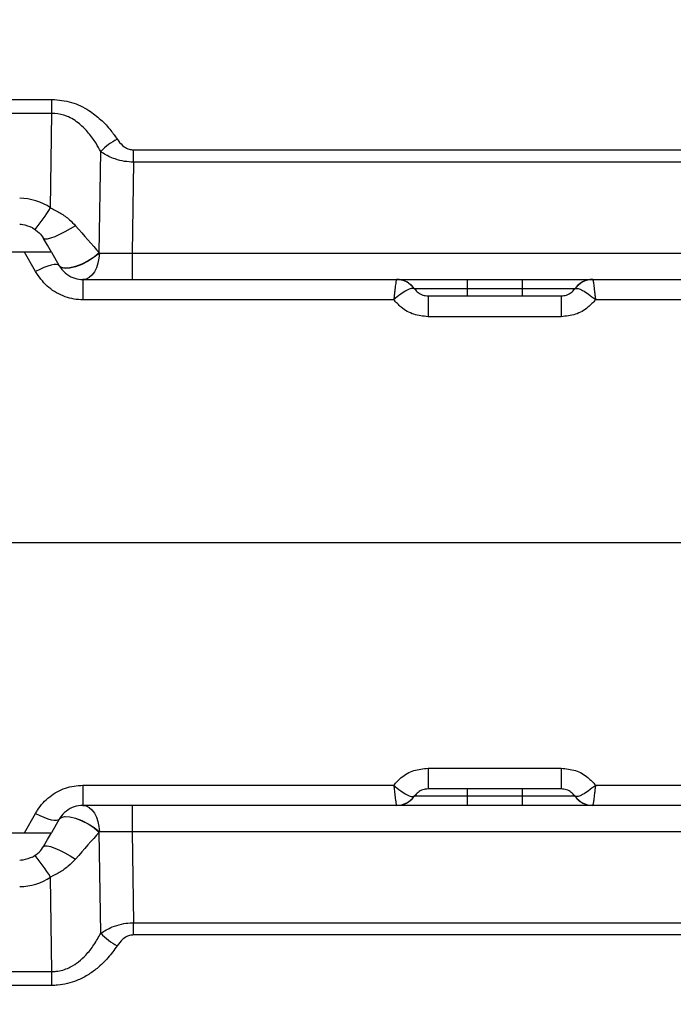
# Model space of a CAD drawing. Extents: x 0 to 16820, y 0 to 11880.
# Tile 40 of 77: x 8110 to 8229, y 6424 to 6603. Entities that reach past the tile are written whole.
import ezdxf

# ---------------------------------------------------------------- set-up
doc = ezdxf.new("R2010")
doc.units = 0
doc.header["$LTSCALE"] = 20
doc.layers.get('0').update_dxf_attribs({"linetype": 'CONTINUOUS'})
doc.styles.add('SLDTEXTSTYLE0', font='TXT', dxfattribs={"width": 0.605})
doc.dimstyles.new('SLDDIMSTYLE0', dxfattribs={"dimtxt": 100, "dimasz": 100, "dimexe": 0, "dimexo": 0.0625, "dimgap": 25, "dimtad": 1, "dimdec": 1, "dimrnd": 1e-09, "dimzin": 12, "dimtxsty": 'SLDTEXTSTYLE0', "dimsah": 1, "dimcen": 0, "dimazin": 3, "dimtfac": 1, "dimtofl": 0, "dimtmove": 0, "dimatfit": 3, "dimtolj": 1, "dimtzin": 12})
doc.dimstyles.new('SLDDIMSTYLE1', dxfattribs={"dimtxt": 100, "dimasz": 100, "dimexe": 0, "dimexo": 0.0625, "dimgap": 25, "dimtad": 1, "dimdec": 4, "dimlfac": 20, "dimzin": 12, "dimtxsty": 'SLDTEXTSTYLE0', "dimsah": 1, "dimcen": 0.09, "dimazin": 3, "dimtfac": 1, "dimtofl": 0, "dimtmove": 0, "dimatfit": 3, "dimtolj": 1, "dimtzin": 12})

# ---------------------------------------------------------------- blocks, each defined once
blk = doc.blocks.new('_D')
at = {"color": 7, "linetype": 'CONTINUOUS'}
blk.add_line((10599.79, 8574.46), (7791.16, 6507.87), dxfattribs=at)
blk.add_solid([(10599.79, 8574.46), (10510.36, 8527.27), (10528.14, 8503.11)], dxfattribs=at)
at = {"color": 7, "linetype": 'CONTINUOUS', "insert": (8954.78, 7524), "char_height": 100, "attachment_point": 1, "rotation": 36.3456, "style": 'SLDTEXTSTYLE0'}
blk.add_mtext('R3487', dxfattribs=at)
blk = doc.blocks.new('_D_1')
at = {"color": 7, "linetype": 'CONTINUOUS'}
for q in [(9232.57, 8882.9), (7791.16, 6507.87)]:
    blk.add_line((8490.54, 7660.25), q, dxfattribs=at)
blk.add_solid([(8490.54, 7660.25), (8555.25, 7737.96), (8529.6, 7753.52)], dxfattribs=at)
at = {"color": 7, "linetype": 'CONTINUOUS', "insert": (8912.41, 8603.77), "char_height": 100, "attachment_point": 1, "rotation": 58.7465, "style": 'SLDTEXTSTYLE0'}
blk.add_mtext('R1348', dxfattribs=at)
blk = doc.blocks.new('_D_2')
at = {"color": 7, "linetype": 'CONTINUOUS'}
for p, q in [((4317.75, 7120.33), (3817.21, 7208.59)), ((7831.16, 6507.87), (11826.43, 6507.87))]:
    blk.add_line(p, q, dxfattribs=at)
blk.add_arc((7791.16, 6507.87), 4005.26, 0, 170, dxfattribs=at)
for points in [[(3846.75, 7203.38), (3880.08, 7298.85), (3850.61, 7304.42)], [(11796.43, 6507.87), (11810.18, 6608.05), (11780.18, 6607.68)]]:
    blk.add_solid(points, dxfattribs=at)
at = {"color": 7, "linetype": 'CONTINUOUS', "insert": (8009.94, 10638.69), "char_height": 100, "attachment_point": 1, "rotation": 355, "style": 'SLDTEXTSTYLE0'}
blk.add_mtext('170°', dxfattribs=at)
blk = doc.blocks.new('_D_3')
at = {"color": 7, "linetype": 'CONTINUOUS'}
for p, q in [((7831.16, 6507.87), (11819.08, 6507.87)), ((4317.75, 5895.41), (3824.45, 5808.43))]:
    blk.add_line(p, q, dxfattribs=at)
blk.add_arc((7791.16, 6507.87), 3997.91, 190, 0, dxfattribs=at)
for points in [[(11789.08, 6507.87), (11772.83, 6408.07), (11802.82, 6407.69)], [(3853.99, 5813.64), (3857.85, 5712.6), (3887.32, 5718.17)]]:
    blk.add_solid(points, dxfattribs=at)
at = {"color": 7, "linetype": 'CONTINUOUS', "insert": (7986.83, 2641.21), "char_height": 100, "attachment_point": 1, "rotation": 5, "style": 'SLDTEXTSTYLE0'}
blk.add_mtext('170°', dxfattribs=at)

msp = doc.modelspace()

# ---------------------------------------------------------------- linework, layer by layer
at = {"color": 8, "linetype": 'CONTINUOUS'}
for p, q in [((8086.9353985, 6588.7429065), (8115.3940533, 6588.7429065)), ((8115.3940533, 6586.2036071), (8115.3940533, 6588.7429065)), ((8115.3940533, 6586.2036071), (8086.9353985, 6586.2036071)), ((8115.1445483, 6568.954835), (8115.3940533, 6586.2036071)), ((8124.0226601, 6560.7366434), (8124.2899572, 6579.2158714)), ((8130.2601968, 6579.5272759), (8262.0692526, 6579.5272759)), ((8130.2601968, 6577.2972277), (8130.2601968, 6579.5272759)), ((8130.2601968, 6577.2972277), (8130.0200795, 6560.6971404)), ((8262.0692526, 6577.2972277), (8130.2601968, 6577.2972277)), ((8112.3912309, 6557.3261811), (8110.4044591, 6560.8716367)), ((8130.0200795, 6560.6971404), (8130.0200795, 6555.8716378)), ((8130.0200795, 6560.6971404), (8262.3093699, 6560.6971404)), ((8121.0514878, 6555.8716378), (8121.0514878, 6552.1746672)), ((8191.1647295, 6555.8716378), (8191.1647295, 6554.1573523)), ((8201.1647199, 6555.8716378), (8201.1647199, 6554.1573523)), ((8181.5496658, 6554.1573523), (8181.456772, 6554.2332141)), ((8191.1647295, 6554.1573523), (8181.5496658, 6554.1573523)), ((8191.1647295, 6554.1573523), (8191.1647295, 6552.8716392)), ((8201.1647199, 6554.1573523), (8191.1647295, 6554.1573523)), ((8201.1647199, 6554.1573523), (8201.1647199, 6552.8716392)), ((8210.7797836, 6554.1573523), (8201.1647199, 6554.1573523)), ((8210.7797836, 6554.1573523), (8210.8726476, 6554.2332141)), ((8177.7666186, 6552.1746672), (8121.0514878, 6552.1746672)), ((8184.0116059, 6552.8716392), (8184.0116059, 6549.0837603)), ((8208.3178436, 6552.8716392), (8208.3178436, 6549.0837603)), ((8271.2779616, 6552.1746672), (8214.5628308, 6552.1746672)), ((8208.3178436, 6549.0837603), (8184.0116059, 6549.0837603)), ((8028.8915311, 6507.8716374), (8306.8509971, 6507.8716374)), ((8184.0116059, 6466.6595145), (8208.3178436, 6466.6595145)), ((8184.0116059, 6466.6595145), (8184.0116059, 6462.8716356)), ((8208.3178436, 6466.6595145), (8208.3178436, 6462.8716356)), ((8121.0514878, 6463.5686076), (8177.7666186, 6463.5686076)), ((8121.0514878, 6463.5686076), (8121.0514878, 6459.871637)), ((8214.5628308, 6463.5686076), (8271.2779616, 6463.5686076)), ((8191.1647295, 6462.8716356), (8191.1647295, 6461.5859224)), ((8201.1647199, 6462.8716356), (8201.1647199, 6461.5859224)), ((8181.456772, 6461.5100606), (8181.5496658, 6461.5859224)), ((8181.5496658, 6461.5859224), (8191.1647295, 6461.5859224)), ((8191.1647295, 6461.5859224), (8191.1647295, 6459.871637)), ((8191.1647295, 6461.5859224), (8201.1647199, 6461.5859224)), ((8201.1647199, 6461.5859224), (8210.7797836, 6461.5859224)), ((8201.1647199, 6461.5859224), (8201.1647199, 6459.871637)), ((8210.7797836, 6461.5859224), (8210.8726476, 6461.5100606)), ((8110.4044591, 6454.871638), (8112.3912309, 6458.4170936)), ((8130.0200795, 6459.871637), (8130.0200795, 6455.0461343)), ((8124.2899572, 6436.5274033), (8124.0226601, 6455.0066313)), ((8262.3093699, 6455.0461343), (8130.0200795, 6455.0461343)), ((8130.0200795, 6455.0461343), (8130.2601968, 6438.446047)), ((8115.3940533, 6429.5396677), (8115.1445483, 6446.7884398)), ((8130.2601968, 6438.446047), (8262.0692526, 6438.446047)), ((8130.2601968, 6436.2159989), (8130.2601968, 6438.446047)), ((8262.0692526, 6436.2159989), (8130.2601968, 6436.2159989)), ((8086.9353985, 6429.5396677), (8115.3940533, 6429.5396677)), ((8115.3940533, 6427.0003683), (8115.3940533, 6429.5396677)), ((8115.3940533, 6427.0003683), (8086.9353985, 6427.0003683))]:
    msp.add_line(p, q, dxfattribs=at)
at = {"color": 7, "linetype": 'CONTINUOUS'}
for p, q in [((8110.4044591, 6560.8716367), (8091.9249927, 6560.8716367)), ((8115.2779733, 6560.8716367), (8116.7213594, 6558.3716391)), ((8121.0514878, 6555.8716378), (8178.2590722, 6555.8716378)), ((8178.3156966, 6555.8716378), (8191.1647295, 6555.8716378)), ((8191.1647295, 6555.8716378), (8201.1647199, 6555.8716378)), ((8201.1647199, 6555.8716378), (8213.9793609, 6555.8716378)), ((8214.0703772, 6555.8716378), (8271.2779616, 6555.8716378)), ((8184.0116059, 6552.8716392), (8208.3178436, 6552.8716392)), ((8208.3178436, 6462.8716356), (8184.0116059, 6462.8716356)), ((8178.2590722, 6459.871637), (8121.0514878, 6459.871637)), ((8191.1647295, 6459.871637), (8178.3500885, 6459.871637)), ((8201.1647199, 6459.871637), (8191.1647295, 6459.871637)), ((8214.0137528, 6459.871637), (8201.1647199, 6459.871637)), ((8271.2779616, 6459.871637), (8214.0703772, 6459.871637)), ((8116.7213594, 6457.3716356), (8115.2779733, 6454.871638)), ((8091.9249927, 6454.871638), (8110.4044591, 6454.871638))]:
    msp.add_line(p, q, dxfattribs=at)
at = {"color": 8, "linetype": 'CONTINUOUS', "flags": 128}
for points in [[(8119.6981643, 6565.6833968), (8118.7388574, 6565.0955385), (8117.7499567, 6564.5476787), (8116.7824243, 6564.0680588), (8115.8861493, 6563.6813997), (8115.1072954, 6563.4076281), (8114.4860362, 6563.2608591), (8114.0543793, 6563.2486514), (8113.8345872, 6563.3716381)], [(8124.0226601, 6560.7366434), (8123.074231, 6559.9672853), (8121.9859098, 6559.2629074), (8120.8319341, 6558.6715697), (8119.6910416, 6558.2336171), (8118.641076, 6557.9789377), (8117.7537118, 6557.924906), (8117.0894478, 6558.0752066), (8116.693673, 6558.4195873)], [(8124.0408992, 6560.6885834), (8123.0917548, 6559.9208346), (8122.003672, 6559.2178425), (8120.8507394, 6558.6274921), (8119.7114562, 6558.1899865), (8118.6634575, 6557.9351282), (8117.7780901, 6557.8802696), (8117.1157037, 6558.0291546), (8116.7213594, 6558.3716391)], [(8124.0408992, 6560.6885834), (8123.9652013, 6559.7395844), (8123.7827216, 6558.8320887), (8123.5000764, 6557.9993746), (8123.1276368, 6557.271967), (8122.6791118, 6556.6765352), (8122.1708928, 6556.2349169), (8121.621636, 6555.9632986), (8121.0514878, 6555.8716378)], [(8116.7213594, 6558.3716391), (8116.5400718, 6558.5274382), (8116.2275349, 6558.5992171), (8115.7936429, 6558.5847034), (8115.2520751, 6558.4843552), (8114.6200274, 6558.3013504), (8113.9174675, 6558.0414778), (8113.166598, 6557.7129557), (8112.3912309, 6557.3261811)], [(8112.3912309, 6458.4170936), (8113.166598, 6458.0303191), (8113.9174675, 6457.7017969), (8114.6200274, 6457.4419244), (8115.2520751, 6457.2589195), (8115.7936429, 6457.1585714), (8116.2275349, 6457.1440576), (8116.5400718, 6457.2158365), (8116.7213594, 6457.3716356)], [(8121.0514878, 6459.871637), (8121.621636, 6459.7799762), (8122.1708928, 6459.5083578), (8122.6791118, 6459.0667396), (8123.1276368, 6458.4713078), (8123.5000764, 6457.7439002), (8123.7827216, 6456.911186), (8123.9652013, 6456.0036904), (8124.0408992, 6455.0546913)], [(8116.693673, 6457.3236874), (8117.0894478, 6457.6680681), (8117.7537118, 6457.8183687), (8118.641076, 6457.7643371), (8119.6910416, 6457.5096576), (8120.8319341, 6457.071705), (8121.9859098, 6456.4803674), (8123.074231, 6455.7759895), (8124.0226601, 6455.0066313)], [(8116.7213594, 6457.3716356), (8117.1157037, 6457.7141202), (8117.7780901, 6457.8630051), (8118.6634575, 6457.8081465), (8119.7114562, 6457.5532882), (8120.8507394, 6457.1157827), (8122.003672, 6456.5254322), (8123.0917548, 6455.8224401), (8124.0408992, 6455.0546913)], [(8113.8345872, 6452.3716367), (8114.0543793, 6452.4946234), (8114.4860362, 6452.4824156), (8115.1072954, 6452.3356466), (8115.8861493, 6452.061875), (8116.7824243, 6451.675216), (8117.7499567, 6451.195596), (8118.7388574, 6450.6477362), (8119.6981643, 6450.059878)]]:
    msp.add_lwpolyline(points, dxfattribs=at)
at = {"color": 7, "linetype": 'CONTINUOUS', "flags": 128}
for points in [[(8115.2779733, 6560.8716367), (8114.5601247, 6562.114971), (8113.8345872, 6563.3716381)], [(8113.8345872, 6452.3716367), (8114.5601247, 6453.6283037), (8115.2779733, 6454.871638)]]:
    msp.add_lwpolyline(points, dxfattribs=at)
at = {"color": 7, "linetype": 'CONTINUOUS'}
for centre, radius, start, end in [((7791.1647235, 6507.8716374), 3487, 190, 170), ((7791.1647235, 6507.8716374), 1348, 190, 170), ((8178.2670546, 6551.8716374), 4, 34.849904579, 90), ((8214.0623925, 6551.8716374), 4, 90, 145.150095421), ((8178.2670546, 6463.8716374), 4, 270, 325.150095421), ((8214.0623925, 6463.8716374), 4, 214.849904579, 270)]:
    msp.add_arc(centre, radius, start, end, dxfattribs=at)
at = {"color": 8, "linetype": 'CONTINUOUS'}
for centre, radius, start, end in [((8132.5222796, 6571.5347703), 11.2592383, 117.698083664, 136.983861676), ((8109.5044695, 6560.6971399), 10, 55.666570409, 90), ((8064.0258372, 6602.427403), 61.1026631, 322.227686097, 326.783192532), ((8178.2536751, 6551.9214285), 3.9502129, 35.819284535, 89.921717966), ((8214.0758124, 6551.921296), 3.9503455, 90.078831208, 144.179732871), ((8178.2536751, 6463.8218462), 3.9502129, 270.078282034, 324.180715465), ((8214.0758124, 6463.8219787), 3.9503455, 215.820267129, 269.921168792), ((8064.0258372, 6413.3158717), 61.1026631, 33.216807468, 37.772313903), ((8109.5044695, 6455.0461349), 10, 270, 304.333429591), ((8132.5222796, 6444.2085045), 11.2592383, 223.016138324, 242.301916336)]:
    msp.add_arc(centre, radius, start, end, dxfattribs=at)
for centre, major_axis, ratio, start_param, end_param in [((8115.1674711, 6571.0630308), (-14.7558246, 16.9719826), 0.0051745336, 1.8888286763, 2.2203797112), ((8129.8082701, 6545.7044231), (-9.6352478, 25.2766889), 0.002384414, 0.9329867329, 0.9353497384), ((8130.0276586, 6560.8716374), (10.0020923, 0.0723817), 0.017439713, 4.0705707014, 4.7115057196), ((8115.1674711, 6444.680244), (14.7558246, 16.9719826), 0.0051745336, 0.9212129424, 1.2527639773), ((8129.8082701, 6470.0388516), (9.6352478, 25.2766889), 0.002384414, 2.2062429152, 2.2086059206), ((8130.0276586, 6454.8716374), (10.0020923, -0.0723817), 0.017439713, 1.5716795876, 2.2126146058)]:
    msp.add_ellipse(centre, major_axis=major_axis, ratio=ratio, start_param=start_param, end_param=end_param, dxfattribs=at)
for points, knots in [([(8115.3940533, 6588.7429065), (8116.6022034, 6588.6321841), (8119.0215612, 6588.410459), (8122.0062593, 6586.9096837), (8124.342959, 6585.0871282), (8126.024739, 6583.2860269), (8126.913972, 6582.0323256), (8127.2888457, 6581.5038032)], [0, 0, 0, 0, 0.236583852, 0.473766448, 0.666347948, 0.8593424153, 1, 1, 1, 1]), ([(8124.2899572, 6579.2158714), (8124.0117131, 6579.7260775), (8123.3656745, 6580.9106952), (8122.1264273, 6582.6447904), (8120.4023929, 6584.4117086), (8118.3225227, 6585.7213345), (8116.488384, 6586.1815449), (8115.5773475, 6586.1999118), (8115.3940533, 6586.2036071)], [0, 0, 0, 0, 0.150830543, 0.3502046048, 0.5490208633, 0.7792513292, 0.9555869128, 1, 1, 1, 1]), ([(8127.2888457, 6581.5038032), (8127.3589363, 6581.4030416), (8127.714016, 6580.8925829), (8128.3731655, 6580.1951845), (8129.3728135, 6579.6173482), (8129.9867952, 6579.555027), (8130.2601968, 6579.5272759)], [0, 0, 0, 0, 0.1043723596, 0.5287512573, 0.7901563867, 1, 1, 1, 1]), ([(8130.2601968, 6577.2972277), (8129.7196641, 6577.3258957), (8128.5544902, 6577.3876925), (8126.6148017, 6577.9081091), (8125.1988867, 6578.5958802), (8124.4322497, 6579.118812), (8124.2899572, 6579.2158714)], [0, 0, 0, 0, 0.2390474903, 0.5152914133, 0.9100350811, 1, 1, 1, 1]), ([(8115.1445483, 6568.954835), (8115.7495425, 6568.6505927), (8116.9770174, 6568.0333144), (8118.512292, 6566.9231544), (8119.339831, 6566.0580126), (8119.6981643, 6565.6833968)], [0, 0, 0, 0, 0.3552802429, 0.7208293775, 1, 1, 1, 1]), ([(8121.0514878, 6552.1746672), (8120.9204119, 6552.1763521), (8119.6790436, 6552.1923092), (8117.3018331, 6552.72559), (8114.323328, 6554.5288323), (8113.037146, 6556.3910057), (8112.3912309, 6557.3261811)], [0, 0, 0, 0, 0.036930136, 0.3497506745, 0.6734475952, 1, 1, 1, 1]), ([(8178.2590722, 6555.8716378), (8178.2388819, 6555.8207375), (8178.1992298, 6555.7207736), (8178.0817371, 6554.9437705), (8177.9607628, 6553.9721269), (8177.8527659, 6553.0057416), (8177.7959525, 6552.4623596), (8177.7671054, 6552.179441), (8177.7666186, 6552.1746672)], [0, 0, 0, 0, 0.2469159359, 0.4849225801, 0.7348171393, 0.8643423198, 0.9977109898, 1, 1, 1, 1]), ([(8214.0703772, 6555.8716378), (8214.0905675, 6555.8207375), (8214.1302196, 6555.7207736), (8214.2477123, 6554.9437705), (8214.3686866, 6553.9721269), (8214.4766836, 6553.0057416), (8214.5334969, 6552.4623596), (8214.562344, 6552.179441), (8214.5628308, 6552.1746672)], [0, 0, 0, 0, 0.2469159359, 0.4849225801, 0.7348171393, 0.8643423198, 0.9977109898, 1, 1, 1, 1]), ([(8181.456772, 6554.2332141), (8181.3045234, 6554.2556247), (8181.0056731, 6554.2996145), (8180.1211157, 6553.9317335), (8179.0223146, 6553.2427726), (8178.1870698, 6552.5581268), (8177.7702343, 6552.1779647), (8177.7666186, 6552.1746672)], [0, 0, 0, 0, 0.24730578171, 0.4854390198, 0.73543128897, 0.997705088, 1, 1, 1, 1]), ([(8210.8726476, 6554.2332141), (8211.0249084, 6554.2556249), (8211.3237816, 6554.299615), (8212.2083317, 6553.9317336), (8213.3071354, 6553.2427726), (8214.1423796, 6552.5581268), (8214.5592151, 6552.1779647), (8214.5628308, 6552.1746672)], [0, 0, 0, 0, 0.2473069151, 0.4854397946, 0.7354316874, 0.9977050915, 1, 1, 1, 1]), ([(8184.0116059, 6549.0837603), (8183.1342599, 6549.1726554), (8181.3743803, 6549.3509712), (8179.210355, 6550.5685362), (8178.1992815, 6551.6933374), (8177.7666186, 6552.1746672)], [0, 0, 0, 0, 0.3625346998, 0.7272131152, 1, 1, 1, 1]), ([(8214.5628308, 6552.1746672), (8214.1301679, 6551.6933374), (8213.1190944, 6550.5685362), (8210.9550691, 6549.3509712), (8209.1951895, 6549.1726554), (8208.3178436, 6549.0837603)], [0, 0, 0, 0, 0.2727868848, 0.6374653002, 1, 1, 1, 1]), ([(8177.7666186, 6463.5686076), (8178.1992815, 6464.0499374), (8179.210355, 6465.1747386), (8181.3743803, 6466.3923036), (8183.1342599, 6466.5706194), (8184.0116059, 6466.6595145)], [0, 0, 0, 0, 0.2727868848, 0.6374653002, 1, 1, 1, 1]), ([(8208.3178436, 6466.6595145), (8209.1951895, 6466.5706194), (8210.9550691, 6466.3923036), (8213.1190944, 6465.1747386), (8214.1301679, 6464.0499374), (8214.5628308, 6463.5686076)], [0, 0, 0, 0, 0.3625346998, 0.7272131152, 1, 1, 1, 1]), ([(8112.3912309, 6458.4170936), (8112.5112485, 6458.621012), (8113.1814268, 6459.7596932), (8114.8431625, 6461.5565922), (8117.7588489, 6463.2424054), (8119.9560878, 6463.4600862), (8121.0514878, 6463.5686076)], [0, 0, 0, 0, 0.0688460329, 0.3844365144, 0.6931201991, 1, 1, 1, 1]), ([(8177.7666186, 6463.5686076), (8177.7702343, 6463.56531), (8178.1870698, 6463.1851479), (8179.0223146, 6462.5005021), (8180.1211157, 6461.8115412), (8181.0056731, 6461.4436603), (8181.3045234, 6461.4876501), (8181.456772, 6461.5100606)], [0, 0, 0, 0, 0.002294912, 0.264568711, 0.5145609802, 0.7526942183, 1, 1, 1, 1]), ([(8177.7666186, 6463.5686076), (8177.7671054, 6463.5638338), (8177.7959525, 6463.2809151), (8177.8527659, 6462.7375332), (8177.9607628, 6461.7711478), (8178.0817371, 6460.7995042), (8178.1992298, 6460.0225011), (8178.2388819, 6459.9225372), (8178.2590722, 6459.871637)], [0, 0, 0, 0, 0.0022890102, 0.1356576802, 0.2651828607, 0.5150774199, 0.7530840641, 1, 1, 1, 1]), ([(8214.5628308, 6463.5686076), (8214.5592151, 6463.56531), (8214.1423796, 6463.1851479), (8213.3071354, 6462.5005022), (8212.2083317, 6461.8115412), (8211.3237816, 6461.4436597), (8211.0249084, 6461.4876499), (8210.8726476, 6461.5100606)], [0, 0, 0, 0, 0.0022949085, 0.2645683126, 0.5145602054, 0.7526930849, 1, 1, 1, 1]), ([(8214.5628308, 6463.5686076), (8214.562344, 6463.5638338), (8214.5334969, 6463.2809151), (8214.4766836, 6462.7375332), (8214.3686866, 6461.7711478), (8214.2477123, 6460.7995042), (8214.1302196, 6460.0225011), (8214.0905675, 6459.9225372), (8214.0703772, 6459.871637)], [0, 0, 0, 0, 0.0022890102, 0.1356576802, 0.2651828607, 0.5150774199, 0.7530840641, 1, 1, 1, 1]), ([(8119.6981643, 6450.059878), (8119.2591602, 6449.6087049), (8118.3685254, 6448.6933821), (8116.806386, 6447.616253), (8115.6783766, 6447.0543563), (8115.1445483, 6446.7884398)], [0, 0, 0, 0, 0.3386352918, 0.6870104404, 1, 1, 1, 1]), ([(8124.2899572, 6436.5274033), (8124.958323, 6436.9411348), (8126.0871457, 6437.6398981), (8127.9882036, 6438.2226247), (8129.3250304, 6438.4228735), (8130.059609, 6438.4410764), (8130.2601968, 6438.446047)], [0, 0, 0, 0, 0.39944626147, 0.67463648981, 0.91115458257, 1, 1, 1, 1]), ([(8115.3940533, 6429.5396677), (8115.6510684, 6429.5472809), (8116.7248388, 6429.5790878), (8117.8789289, 6429.9383166), (8119.2146517, 6430.5986317), (8120.2963088, 6431.3120806), (8121.7414923, 6432.6664304), (8123.1131203, 6434.4073273), (8123.8952251, 6435.816292), (8124.2899572, 6436.5274033)], [0, 0, 0, 0, 0.0622450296, 0.2600503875, 0.2862964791, 0.4318735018, 0.5822360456, 0.7891525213, 1, 1, 1, 1]), ([(8130.2601968, 6436.2159989), (8130.1597578, 6436.212265), (8129.7846444, 6436.1983201), (8129.0853283, 6435.9819595), (8128.1163027, 6435.3382051), (8127.606031, 6434.6606441), (8127.2888457, 6434.2394716)], [0, 0, 0, 0, 0.0773328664, 0.288817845, 0.55792861, 1, 1, 1, 1]), ([(8127.2888457, 6434.2394716), (8126.7528447, 6433.497746), (8125.6816729, 6432.0154436), (8123.8389308, 6430.2230072), (8121.9062855, 6428.8306757), (8119.5611958, 6427.6373758), (8117.2913392, 6427.0513057), (8115.7366009, 6427.0095648), (8115.3940533, 6427.0003683)], [0, 0, 0, 0, 0.1982492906, 0.3961915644, 0.5454266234, 0.6944148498, 0.9326719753, 1, 1, 1, 1])]:
    msp.add_open_spline(points, degree=3, knots=knots, dxfattribs=at)
at = {"color": 7, "linetype": 'CONTINUOUS'}
for points, knots in [([(8111.8294274, 6565.2982055), (8111.2566359, 6565.5379753), (8110.507102, 6565.8517294), (8109.6957727, 6565.8982805), (8109.5044588, 6565.9092574)], [0, 0, 0, 0, 0.76419688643, 1, 1, 1, 1]), ([(8111.8294274, 6565.2982055), (8112.2652903, 6565.0243957), (8113.0626634, 6564.5234847), (8113.5937879, 6563.7309532), (8113.8345872, 6563.3716381)], [0, 0, 0, 0, 0.5466236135, 1, 1, 1, 1]), ([(8115.2779733, 6560.8716367), (8115.2338175, 6560.8716367), (8115.1454212, 6560.8716367), (8114.4130427, 6560.8716367), (8113.3213517, 6560.8716367), (8111.9426574, 6560.8716367), (8110.9274646, 6560.8716367), (8110.4044591, 6560.8716367)], [0, 0, 0, 0, 0.1972173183, 0.3948129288, 0.586435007, 0.7869402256, 1, 1, 1, 1]), ([(8116.7213594, 6558.3716391), (8117.0408393, 6557.9200886), (8117.6679683, 6557.0337092), (8119.1139926, 6556.1702769), (8120.2406963, 6555.9098841), (8120.8629366, 6555.8737885), (8120.9859392, 6555.8723855), (8121.0514878, 6555.8716378)], [0, 0, 0, 0, 0.3349043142, 0.6574066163, 0.9324124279, 0.9639822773, 1, 1, 1, 1]), ([(8181.5496658, 6554.1573523), (8181.7430386, 6553.9252652), (8182.1289777, 6553.462059), (8183.0071433, 6552.9720606), (8183.6809427, 6552.9046973), (8184.0116059, 6552.8716392)], [0, 0, 0, 0, 0.3383569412, 0.6753024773, 1, 1, 1, 1]), ([(8208.3178436, 6552.8716392), (8208.6485067, 6552.9046973), (8209.3223061, 6552.9720606), (8210.2004717, 6553.462059), (8210.5864108, 6553.9252652), (8210.7797836, 6554.1573523)], [0, 0, 0, 0, 0.32469752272, 0.66164305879, 1, 1, 1, 1]), ([(8184.0116059, 6462.8716356), (8183.6809427, 6462.8385774), (8183.0071433, 6462.7712141), (8182.1289777, 6462.2812158), (8181.7430386, 6461.8180096), (8181.5496658, 6461.5859224)], [0, 0, 0, 0, 0.32469752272, 0.66164305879, 1, 1, 1, 1]), ([(8210.7797836, 6461.5859224), (8210.5864108, 6461.8180096), (8210.2004717, 6462.2812158), (8209.3223061, 6462.7712141), (8208.6485067, 6462.8385774), (8208.3178436, 6462.8716356)], [0, 0, 0, 0, 0.3383569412, 0.6753024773, 1, 1, 1, 1]), ([(8121.0514878, 6459.871637), (8120.5023847, 6459.818301), (8119.3923031, 6459.7104757), (8117.9291312, 6458.8814115), (8117.1109108, 6458.0142677), (8116.7812781, 6457.4704818), (8116.7213594, 6457.3716356)], [0, 0, 0, 0, 0.3000627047, 0.6066147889, 0.9284927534, 1, 1, 1, 1]), ([(8110.4044591, 6454.871638), (8111.0169134, 6454.871638), (8112.2451888, 6454.871638), (8113.8267218, 6454.871638), (8114.8559699, 6454.871638), (8115.2406583, 6454.871638), (8115.2691619, 6454.871638), (8115.2779733, 6454.871638)], [0, 0, 0, 0, 0.2493600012, 0.5000907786, 0.7185790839, 0.9130032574, 1, 1, 1, 1]), ([(8111.8294274, 6450.4450693), (8112.2652903, 6450.718879), (8113.0626634, 6451.21979), (8113.5937879, 6452.0123216), (8113.8345872, 6452.3716367)], [0, 0, 0, 0, 0.5466236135, 1, 1, 1, 1]), ([(8111.8294274, 6450.4450693), (8111.2566359, 6450.2052994), (8110.507102, 6449.8915454), (8109.6957727, 6449.8449942), (8109.5044588, 6449.8340173)], [0, 0, 0, 0, 0.76419688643, 1, 1, 1, 1])]:
    msp.add_open_spline(points, degree=3, knots=knots, dxfattribs=at)

# ---------------------------------------------------------------- dimensions: what is measured, and where the dimension line sits
for base, line1, line2, picture, middle in [((8140.2463275, 10497.8926284), ((6833.3630896, 6507.8716374), (7791.1647235, 6507.8716374)), ((4357.1400888, 7113.3828329), (6463.6438724, 6741.9493809)), '_D_2', (8140.2463275, 10497.8926284)), ((8139.6056329, 2525.1738183), ((4357.1400888, 5902.3604418), (6463.6438724, 6273.7938939)), ((6833.3630896, 6507.8716374), (7791.1647235, 6507.8716374)), '_D_3', (8139.6056329, 2525.1738183))]:
    dim = msp.add_angular_dim_2l(base=base, line1=line1, line2=line2, dimstyle='SLDDIMSTYLE1', dxfattribs=at)
    dim.commit()
    dim.dimension.update_dxf_attribs({"geometry": picture, "text_midpoint": middle, "dimtype": 162})
for mpoint, picture, middle in [((8490.5424676, 7660.2495143), '_D_1', (9128.1680713, 8710.8770973)), ((10599.7943733, 8574.4554102), '_D', (9195.4797484, 7541.1637238))]:
    dim = msp.add_radius_dim(center=(7791.1647235, 6507.8716374), mpoint=mpoint, dimstyle='SLDDIMSTYLE0', dxfattribs=at)
    dim.commit()
    dim.dimension.update_dxf_attribs({"geometry": picture, "text_midpoint": middle, "dimtype": 164})

doc.saveas('drawing.dxf')
